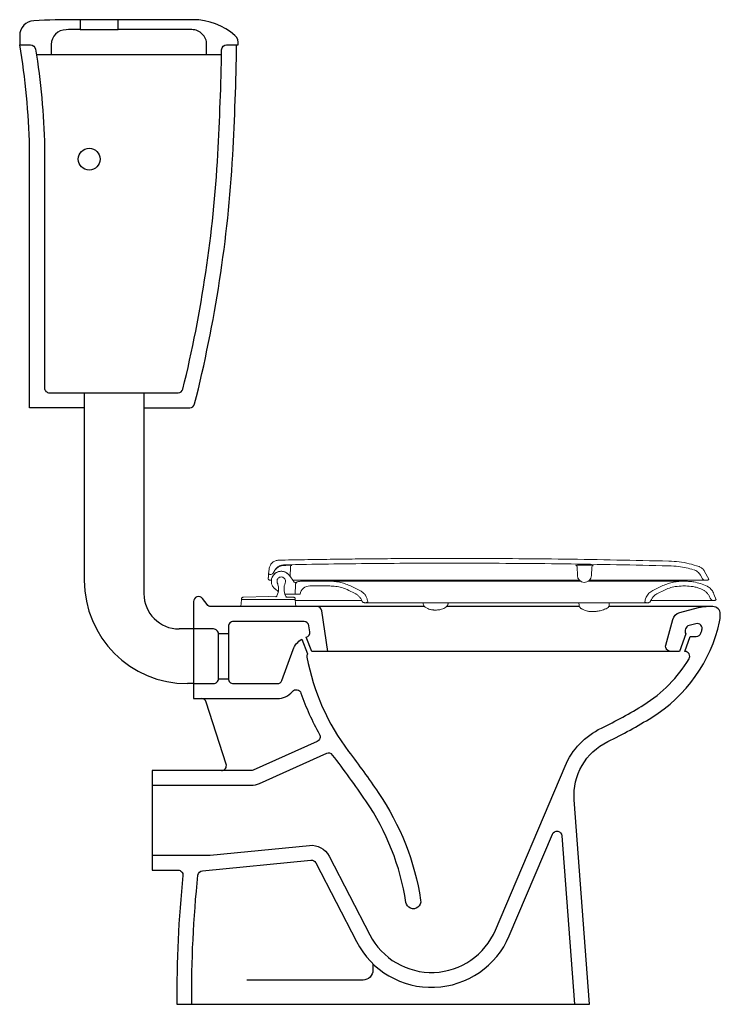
# Model space of a CAD drawing. Header units: millimetres. Extents: x 43.882 to 44.587, y 148.201 to 149.191.
import ezdxf

# ---------------------------------------------------------------- set-up
doc = ezdxf.new("R2010")
doc.units = ezdxf.units.MM
doc.layers.add('BLOCKS', color=3, linetype='Continuous')
doc.layers.add('SANINDUSA', color=3, linetype='Continuous')

msp = doc.modelspace()

# ---------------------------------------------------------------- linework, layer by layer
at = {"layer": 'BLOCKS'}
for p, q in [((43.94727, 148.80078), (43.94727, 148.62712)), ((44.00727, 148.80078), (44.00727, 148.61373)), ((44.05727, 148.57828), (44.04272, 148.57828)), ((44.05727, 148.52328), (44.05112, 148.52328))]:
    msp.add_line(p, q, dxfattribs=at)
for points in [[(43.94727, 148.81578), (43.94727, 148.80078), (43.89227, 148.80078), (43.89227, 149.06279, 0.036868), (43.88227, 149.16578), (43.89325, 149.16578, -0.367816), (43.89818, 149.16158, -0.034543), (43.90727, 149.06296), (43.90727, 148.82078, 0.414214), (43.91227, 148.81578), (44.04167, 148.81578, 0.345601), (44.04653, 148.81959, 0.046054), (44.08164, 149.0555, 0.009472), (44.08551, 149.16087, -0.409003), (44.09051, 149.16578), (44.10209, 149.16578, 0.266333), (44.09889, 149.1752, 0.182719), (44.05691, 149.19107), (43.93943, 149.19107, 0.011883), (43.89656, 149.19005, 0.40036), (43.88227, 149.17507), (43.88227, 149.16578)], [(43.94327, 149.19107), (43.94327, 149.18107), (43.93943, 149.18107, 0.002944), (43.92892, 149.18101, 0.410769), (43.9141, 149.16601), (43.9141, 149.15578)], [(44.07042, 149.15578), (44.07042, 149.16607, 0.414214), (44.05542, 149.18107), (43.98127, 149.18107), (43.98127, 149.19107)], [(44.00727, 148.81578), (44.00727, 148.80078), (44.05339, 148.80078, 0.34308), (44.05823, 148.80455, 0.048313), (44.09661, 149.05466, 0.009935), (44.1006, 149.16578)], [(44.28959, 148.60078), (44.07477, 148.60078, -0.236068), (44.07077, 148.60278), (44.06627, 148.60878, 0.720759), (44.05727, 148.60578), (44.05727, 148.50828), (44.14144, 148.50828, 0.2216), (44.15676, 148.51542, -0.584413), (44.16532, 148.51381, 0.047616), (44.18401, 148.47227, -0.442616), (44.18172, 148.46523), (44.11708, 148.43622, -0.105871), (44.11503, 148.43578), (44.01553, 148.43578), (44.01553, 148.33578), (44.04158, 148.33578, -0.445248), (44.04655, 148.33026, 0.029165), (44.04053, 148.20078), (44.45553, 148.20078), (44.44025, 148.40654, -0.30827), (44.47406, 148.46504, 0.026557), (44.51822, 148.48928, 0.201978), (44.58656, 148.58556, 0.054711), (44.58727, 148.59207), (44.58727, 148.59328, 0.414214), (44.57977, 148.60078), (44.47494, 148.60078)], [(44.19227, 148.55578), (44.18636, 148.5965, 0.372564), (44.18141, 148.60078)], [(44.53727, 148.55578, -0.493351), (44.53244, 148.56208), (44.53934, 148.58775, -0.269169), (44.54646, 148.59483), (44.56538, 148.5998, -0.064234), (44.57299, 148.60078)], [(44.01553, 148.35078), (44.072, 148.35078, 0.024376), (44.07394, 148.35087), (44.17382, 148.36064, -0.307029), (44.19354, 148.34991), (44.23444, 148.27071, 0.635115), (44.36107, 148.27547), (44.43105, 148.44029, -0.182097), (44.46755, 148.47855, 0.026557), (44.51032, 148.50202, 0.119849), (44.55576, 148.54821, 0.582393), (44.55147, 148.55578), (44.55683, 148.57078), (44.56306, 148.57078, 0.320627), (44.56779, 148.57416, 0.005958), (44.56881, 148.57726, 0.590378), (44.56278, 148.58361), (44.55588, 148.5818, 0.269169), (44.55232, 148.57826), (44.552, 148.57708, 0.19352), (44.55245, 148.57337), (44.54616, 148.55578), (44.17628, 148.55578), (44.1707, 148.56998, 0.374181), (44.17425, 148.5755), (44.17338, 148.5815, 0.372564), (44.16843, 148.58578), (44.09727, 148.58578, 0.414214), (44.09227, 148.58078), (44.09227, 148.52828, 0.414214), (44.09727, 148.52328), (44.14144, 148.52328, 0.314985), (44.14614, 148.52656), (44.15749, 148.55764, -0.173443), (44.1661, 148.568), (44.17191, 148.55322, 0.175039), (44.17136, 148.54986, 0.116877), (44.21329, 148.45509, -0.012507), (44.24304, 148.41379, -0.112333), (44.28572, 148.30551, -1), (44.27089, 148.30324, 0.112333), (44.23065, 148.40533, 0.014231), (44.19715, 148.45151, 0.347169), (44.19114, 148.45302), (44.12322, 148.42253, -0.105871), (44.11503, 148.42078), (44.01553, 148.42078)], [(44.09227, 148.57328), (44.08227, 148.57328, 0.414214), (44.07727, 148.57828), (44.05727, 148.57828)], [(44.05727, 148.52328), (44.07727, 148.52328, 0.414214), (44.08227, 148.52828), (44.09227, 148.52828)], [(44.08527, 148.43578, 0.50853), (44.09003, 148.44231), (44.06994, 148.50481, 0.325794), (44.06518, 148.50828)], [(44.05553, 148.20078, -0.029643), (44.06167, 148.3306, -0.355645), (44.06615, 148.33504), (44.17528, 148.34571, -0.307029), (44.18021, 148.34303), (44.22112, 148.26383, 0.635115), (44.37488, 148.26961), (44.41831, 148.3719, -0.786564), (44.4279, 148.37032), (44.44049, 148.20078)], [(44.23776, 148.24152), (44.23776, 148.23514, -0.414214), (44.22776, 148.22514), (44.11096, 148.22514)]]:
    msp.add_lwpolyline(points, format="xyb", dxfattribs=at)
for points in [[(44.08542, 149.15578), (43.8991, 149.15578)], [(44.44551, 148.60078), (44.31192, 148.60078)]]:
    msp.add_lwpolyline(points, dxfattribs=at)
msp.add_circle((43.95227, 149.05078), 0.011, dxfattribs=at)
for centre, radius in [((44.05112, 148.62712), 0.10385), ((44.04272, 148.61373), 0.03545)]:
    msp.add_arc(centre, radius, 180, 270, dxfattribs=at)
at = {"layer": 'SANINDUSA'}
for p, q in [((43.94327, 149.18107), (43.98127, 149.18107)), ((44.08227, 148.52828), (44.08227, 148.57328))]:
    msp.add_line(p, q, dxfattribs=at)
at = {"layer": 'SANINDUSA', "linetype": 'Continuous', "lineweight": 15}
for p, q in [((44.45054, 148.64252), (44.45374, 148.64246)), ((44.13264, 148.63198), (44.13279, 148.63367)), ((44.1332, 148.63834), (44.13279, 148.63367)), ((44.13279, 148.63367), (44.13314, 148.63346)), ((44.13314, 148.63346), (44.13352, 148.63332)), ((44.13352, 148.63332), (44.13392, 148.63323)), ((44.13392, 148.63323), (44.13433, 148.6332)), ((44.13433, 148.6332), (44.13502, 148.6332)), ((44.15472, 148.6409), (44.15438, 148.63105)), ((44.44315, 148.64094), (44.44352, 148.63216)), ((44.45786, 148.64032), (44.45752, 148.63216)), ((44.57151, 148.63617), (44.57556, 148.62821)), ((44.13242, 148.6287), (44.13245, 148.62983)), ((44.13247, 148.63006), (44.13249, 148.6302)), ((44.13249, 148.6302), (44.13252, 148.6306)), ((44.13252, 148.6306), (44.13256, 148.63103)), ((44.13256, 148.63103), (44.1326, 148.63148)), ((44.13511, 148.62728), (44.13462, 148.62728)), ((44.13536, 148.62728), (44.13511, 148.62728)), ((44.13564, 148.6273), (44.13536, 148.62728)), ((44.15369, 148.63204), (44.15802, 148.62586)), ((44.16053, 148.62728), (44.15702, 148.62728)), ((44.1596, 148.6132), (44.15977, 148.62288)), ((44.16596, 148.6263), (44.19419, 148.6263)), ((44.38947, 148.6263), (44.19419, 148.6263)), ((44.44696, 148.6263), (44.38947, 148.6263)), ((44.44555, 148.62728), (44.43253, 148.62728)), ((44.54968, 148.6263), (44.55214, 148.6263)), ((44.56741, 148.63233), (44.56946, 148.62878)), ((44.57206, 148.62728), (44.5735, 148.62728)), ((44.5735, 148.62728), (44.57408, 148.62734)), ((44.57408, 148.62734), (44.57463, 148.62753)), ((44.57463, 148.62753), (44.57513, 148.62782)), ((44.57513, 148.62782), (44.57556, 148.62822)), ((44.13925, 148.6185), (44.14253, 148.61587)), ((44.14937, 148.6132), (44.15072, 148.6132)), ((44.1566, 148.6132), (44.15072, 148.6132)), ((44.1566, 148.6132), (44.1596, 148.6132)), ((44.16436, 148.6132), (44.1596, 148.6132)), ((44.17422, 148.62155), (44.19419, 148.62155)), ((44.21358, 148.61707), (44.21911, 148.61438)), ((44.21566, 148.62134), (44.22456, 148.617)), ((44.51922, 148.61696), (44.5282, 148.62134)), ((44.52467, 148.61434), (44.53028, 148.61707)), ((44.54968, 148.62155), (44.55214, 148.62155)), ((44.57035, 148.61743), (44.56765, 148.61874)), ((44.58295, 148.60771), (44.58087, 148.61343)), ((44.10541, 148.60754), (44.10484, 148.601)), ((44.10551, 148.60844), (44.1055, 148.608)), ((44.1325, 148.6108), (44.1076, 148.61037)), ((44.1325, 148.6108), (44.14015, 148.61072)), ((44.1595, 148.608), (44.15948, 148.60844)), ((44.16016, 148.601), (44.15959, 148.60754)), ((44.15963, 148.607), (44.21077, 148.607)), ((44.21077, 148.607), (44.21169, 148.607)), ((44.21169, 148.607), (44.22643, 148.607)), ((44.23074, 148.6047), (44.22927, 148.6047)), ((44.34225, 148.6047), (44.23074, 148.6047)), ((44.23245, 148.60552), (44.23222, 148.60685)), ((44.28832, 148.6047), (44.28833, 148.6038)), ((44.31333, 148.6038), (44.31335, 148.6047)), ((44.41789, 148.6047), (44.34225, 148.6047)), ((44.51306, 148.6047), (44.41789, 148.6047)), ((44.44505, 148.6047), (44.4451, 148.6022)), ((44.47549, 148.6047), (44.47544, 148.6022)), ((44.51157, 148.60681), (44.51135, 148.60552)), ((44.51453, 148.6047), (44.51306, 148.6047)), ((44.58121, 148.607), (44.58034, 148.607)), ((44.10484, 148.601), (44.16016, 148.601))]:
    msp.add_line(p, q, dxfattribs=at)
at = {"layer": 'SANINDUSA', "linetype": 'Continuous', "lineweight": 15, "flags": 128}
msp.add_lwpolyline([(44.1325, 148.608), (44.13686, 148.608), (44.14111, 148.608), (44.1417, 148.608), (44.14332, 148.608), (44.14498, 148.608), (44.14576, 148.608), (44.14628, 148.608), (44.1468, 148.608), (44.14731, 148.608), (44.15065, 148.608), (44.15159, 148.608), (44.15159, 148.608), (44.15159, 148.608), (44.15159, 148.608), (44.15159, 148.608), (44.15159, 148.608), (44.1516, 148.608), (44.15164, 148.608), (44.15223, 148.608), (44.15337, 148.608), (44.15434, 148.608), (44.15434, 148.608), (44.15434, 148.608), (44.15434, 148.608), (44.15434, 148.608), (44.15434, 148.608), (44.15434, 148.608), (44.15435, 148.608), (44.15437, 148.608), (44.1547, 148.608), (44.15533, 148.608), (44.15593, 148.608), (44.15647, 148.608), (44.15698, 148.608), (44.1577, 148.608), (44.15842, 148.608), (44.15881, 148.608), (44.15911, 148.608), (44.15932, 148.608), (44.15945, 148.608), (44.1595, 148.608)], dxfattribs=at)
at = {"layer": 'SANINDUSA', "linetype": 'Continuous', "lineweight": 15}
for centre, radius, start, end in [((44.13502, 148.6362), 0.003, 270, 339.07207), ((44.15622, 148.64085), 0.0015, 132.05214, 177.99901), ((44.15622, 148.64085), 0.0015, 91.06578, 132.05149), ((44.44165, 148.64088), 0.0015, 2.45932, 88.67208), ((44.45935, 148.64025), 0.0015, 87.017, 177.41903), ((44.1455, 148.6263), 0.0043, 89.99992, 180.00008), ((44.1455, 148.6263), 0.0043, 179.99963, 202.49872), ((44.12668, 148.61851), 0.01606, 14.99917, 22.49904), ((44.12668, 148.61851), 0.01606, 359.99963, 14.99917), ((44.1455, 148.6263), 0.0043, 359.99992, 90.00014), ((44.16431, 148.61851), 0.01606, 157.50103, 180.00037), ((44.1455, 148.6263), 0.0043, 337.50104, 0.00037), ((44.15965, 148.627), 0.002, 215, 293.21688), ((44.16277, 148.62283), 0.003, 106.86238, 179), ((44.16596, 148.6123), 0.014, 90, 106.86238), ((44.45052, 148.63216), 0.007, 180, 268.87675), ((44.45052, 148.63216), 0.007, 268.87675, 0), ((44.57206, 148.63028), 0.003, 210, 270), ((44.12668, 148.61851), 0.01606, 334.57129, 0.00022), ((44.16431, 148.61851), 0.01606, 179.99978, 205.42871), ((44.17422, 148.61155), 0.01, 90, 170.50277), ((44.10591, 148.6075), 0.0005, 135.91336, 175), ((44.143, 148.61075), 0.002, 154.57151, 157.76994), ((44.148, 148.61075), 0.002, 20.79807, 25.42849), ((44.15909, 148.6075), 0.0005, 5, 47.74009), ((44.47084, 148.60307), 0.0047, 290.11597, 349.25906)]:
    msp.add_arc(centre, radius, start, end, dxfattribs=at)
for points, knots in [([(44.14296, 148.64747), (44.14184, 148.64734), (44.1396, 148.64707), (44.13664, 148.64529), (44.13442, 148.64271), (44.13343, 148.64021), (44.13324, 148.63872), (44.1332, 148.63834)], [0, 0, 0, 0, 0.2304145, 0.4608289, 0.6912433, 0.9216579, 1, 1, 1, 1]), ([(44.13782, 148.63512), (44.13843, 148.63634), (44.13964, 148.63877), (44.14285, 148.64137), (44.14606, 148.64264), (44.1481, 148.64279), (44.14879, 148.64284)], [0, 0, 0, 0, 0.2842958, 0.5685917, 0.8528876, 1, 1, 1, 1]), ([(44.14296, 148.64747), (44.15165, 148.64764), (44.16889, 148.64797), (44.19454, 148.64836), (44.22009, 148.64869), (44.24596, 148.64895), (44.27229, 148.64913), (44.29891, 148.64923), (44.31665, 148.64923), (44.32552, 148.64923)], [0, 0, 0, 0, 0.142785, 0.2833, 0.421546, 0.562702, 0.708467, 0.854233, 1, 1, 1, 1]), ([(44.14879, 148.64284), (44.17825, 148.64333), (44.23715, 148.64433), (44.29606, 148.64443), (44.32552, 148.64448)], [0, 0, 0, 0, 0.5, 1, 1, 1, 1]), ([(44.53555, 148.64653), (44.50055, 148.6473), (44.43055, 148.64883), (44.36053, 148.6491), (44.32552, 148.64923)], [0, 0, 0, 0, 0.5, 1, 1, 1, 1]), ([(44.32552, 148.64448), (44.3605, 148.64435), (44.43048, 148.64408), (44.50044, 148.64255), (44.53542, 148.64178)], [0, 0, 0, 0, 0.5, 1, 1, 1, 1]), ([(44.44169, 148.64238), (44.44176, 148.64243), (44.44191, 148.64254), (44.44297, 148.64256), (44.4435, 148.64257)], [0, 0, 0, 0, 0.490498, 1, 1, 1, 1]), ([(44.4435, 148.64257), (44.44398, 148.64257), (44.44511, 148.64258), (44.44756, 148.64256), (44.44955, 148.64254), (44.45054, 148.64252)], [0, 0, 0, 0, 0.264421, 0.632214, 1, 1, 1, 1]), ([(44.45374, 148.64247), (44.45426, 148.64245), (44.45569, 148.64242), (44.45761, 148.6423), (44.45914, 148.64207), (44.45933, 148.64185), (44.45943, 148.64174)], [0, 0, 0, 0, 0.158903, 0.437695, 0.718871, 1, 1, 1, 1]), ([(44.53556, 148.64653), (44.53898, 148.64634), (44.54583, 148.64596), (44.556, 148.64414), (44.56257, 148.6421), (44.56585, 148.64109)], [0, 0, 0, 0, 0.332848, 0.666287, 1, 1, 1, 1]), ([(44.15369, 148.63204), (44.15295, 148.63289), (44.15148, 148.63461), (44.14835, 148.63607), (44.14497, 148.63648), (44.14163, 148.63573), (44.13873, 148.63392), (44.13659, 148.63125), (44.13545, 148.62802), (44.13545, 148.62459), (44.13658, 148.62137), (44.13811, 148.61943), (44.13911, 148.61861), (44.13925, 148.6185)], [0, 0, 0, 0, 0.098458, 0.196918, 0.29537, 0.393814, 0.492257, 0.590707, 0.68917, 0.787645, 0.886126, 0.984604, 1, 1, 1, 1]), ([(44.13627, 148.62985), (44.13634, 148.63013), (44.1367, 148.6315), (44.13839, 148.63353), (44.14112, 148.63552), (44.14444, 148.63643), (44.14785, 148.63622), (44.15099, 148.63488), (44.15283, 148.63322), (44.15359, 148.63218), (44.15369, 148.63204)], [0, 0, 0, 0, 0.0403394, 0.1962234, 0.3521074, 0.5079914, 0.6638754, 0.8197594, 0.9756434, 1, 1, 1, 1]), ([(44.13777, 148.63501), (44.13835, 148.63608), (44.13957, 148.63833), (44.14269, 148.64083), (44.14588, 148.64206), (44.14789, 148.6422), (44.14856, 148.64225)], [0, 0, 0, 0, 0.264344, 0.559112, 0.853805, 1, 1, 1, 1]), ([(44.14856, 148.64225), (44.14956, 148.64227), (44.1509, 148.6423), (44.15224, 148.64232), (44.15259, 148.64233)], [0, 0, 0, 0, 0.743847, 1, 1, 1, 1]), ([(44.15259, 148.64233), (44.15299, 148.64233), (44.15381, 148.64235), (44.15489, 148.64236), (44.1557, 148.64236), (44.15613, 148.64236), (44.15617, 148.64235), (44.15619, 148.64235)], [0, 0, 0, 0, 0.214957, 0.429926, 0.644638, 0.859046, 1, 1, 1, 1]), ([(44.53542, 148.64178), (44.53873, 148.6416), (44.5446, 148.64128), (44.55296, 148.63986), (44.55794, 148.63851), (44.56044, 148.63783)], [0, 0, 0, 0, 0.390691, 0.694361, 1, 1, 1, 1]), ([(44.56738, 148.63237), (44.56696, 148.633), (44.56613, 148.63428), (44.56445, 148.63584), (44.56272, 148.63701), (44.56148, 148.63746), (44.56096, 148.63765)], [0, 0, 0, 0, 0.268032, 0.536063, 0.804095, 1, 1, 1, 1]), ([(44.57146, 148.63627), (44.57115, 148.6368), (44.57051, 148.63787), (44.56885, 148.63957), (44.5672, 148.6406), (44.566, 148.64103), (44.56585, 148.64109)], [0, 0, 0, 0, 0.242208, 0.493028, 0.937801, 1, 1, 1, 1]), ([(44.13259, 148.62809), (44.13253, 148.62819), (44.13244, 148.62833), (44.13242, 148.62863), (44.13242, 148.6287)], [0, 0, 0, 0, 0.796054, 1, 1, 1, 1]), ([(44.13245, 148.62983), (44.13246, 148.62989), (44.13246, 148.62996), (44.13247, 148.63004), (44.13247, 148.63006)], [0, 0, 0, 0, 0.785323, 1, 1, 1, 1]), ([(44.13259, 148.62809), (44.13266, 148.62803), (44.1328, 148.6279), (44.13296, 148.6278), (44.13303, 148.62774)], [0, 0, 0, 0, 0.499343, 1, 1, 1, 1]), ([(44.1326, 148.63148), (44.1326, 148.63151), (44.13262, 148.63168), (44.13263, 148.63185), (44.13264, 148.63198)], [0, 0, 0, 0, 0.153536, 1, 1, 1, 1]), ([(44.13303, 148.62774), (44.13311, 148.6277), (44.13327, 148.6276), (44.13345, 148.62753), (44.13353, 148.62749)], [0, 0, 0, 0, 0.500024, 1, 1, 1, 1]), ([(44.13356, 148.62748), (44.1336, 148.62747), (44.13367, 148.62744), (44.13376, 148.62741), (44.13381, 148.6274), (44.13392, 148.62737), (44.13402, 148.62735), (44.1341, 148.62733)], [0, 0, 0, 0, 0.273272, 0.410127, 0.470327, 0.575012, 1, 1, 1, 1]), ([(44.13462, 148.62728), (44.13453, 148.62729), (44.13436, 148.62729), (44.13419, 148.62732), (44.13411, 148.62733)], [0, 0, 0, 0, 0.5, 1, 1, 1, 1]), ([(44.1619, 148.6257), (44.16185, 148.62568), (44.16178, 148.62566), (44.16127, 148.62549), (44.16071, 148.62529), (44.16015, 148.62504), (44.16005, 148.62499)], [0, 0, 0, 0, 0.359552, 0.46003, 0.904335, 1, 1, 1, 1]), ([(44.1771, 148.62728), (44.17567, 148.62728), (44.1728, 148.62728), (44.16859, 148.62728), (44.16445, 148.62728), (44.16184, 148.62728), (44.16053, 148.62728)], [0, 0, 0, 0, 0.2454291, 0.4908638, 0.7454241, 1, 1, 1, 1]), ([(44.32629, 148.62728), (44.31799, 148.62728), (44.3014, 148.62728), (44.27652, 148.62728), (44.25162, 148.62728), (44.22672, 148.62728), (44.20183, 148.62728), (44.18534, 148.62728), (44.1771, 148.62728)], [0, 0, 0, 0, 0.165966, 0.331968, 0.497932, 0.665276, 0.832658, 1, 1, 1, 1]), ([(44.19419, 148.6263), (44.19605, 148.62624), (44.19979, 148.62612), (44.20528, 148.62512), (44.21062, 148.6236), (44.21398, 148.6221), (44.21566, 148.62134)], [0, 0, 0, 0, 0.252029, 0.504059, 0.750457, 1, 1, 1, 1]), ([(44.43253, 148.62728), (44.4237, 148.62728), (44.40605, 148.62728), (44.37948, 148.62728), (44.35289, 148.62728), (44.33516, 148.62728), (44.32629, 148.62728)], [0, 0, 0, 0, 0.250941, 0.501504, 0.750566, 1, 1, 1, 1]), ([(44.54968, 148.6263), (44.54968, 148.6263), (44.54968, 148.6263), (44.54967, 148.6263), (44.54965, 148.6263), (44.54962, 148.6263), (44.54959, 148.6263), (44.54956, 148.6263), (44.54949, 148.6263), (44.54936, 148.6263), (44.54916, 148.6263), (44.54893, 148.6263), (44.54871, 148.6263), (44.54846, 148.6263), (44.54817, 148.6263), (44.54785, 148.6263), (44.5475, 148.6263), (44.54708, 148.6263), (44.54655, 148.6263), (44.54592, 148.6263), (44.54538, 148.6263), (44.54499, 148.6263), (44.5447, 148.6263), (44.54427, 148.6263), (44.54367, 148.6263), (44.54287, 148.6263), (44.54199, 148.6263), (44.54117, 148.6263), (44.54046, 148.6263), (44.53987, 148.6263), (44.5393, 148.6263), (44.53871, 148.6263), (44.53811, 148.6263), (44.53715, 148.6263), (44.53593, 148.6263), (44.53448, 148.6263), (44.53339, 148.6263), (44.53227, 148.6263), (44.53104, 148.6263), (44.52958, 148.6263), (44.52795, 148.6263), (44.52646, 148.6263), (44.52519, 148.6263), (44.52444, 148.6263), (44.52387, 148.6263), (44.52329, 148.6263), (44.52268, 148.6263), (44.52167, 148.6263), (44.52023, 148.6263), (44.51856, 148.6263), (44.5171, 148.6263), (44.51583, 148.6263), (44.5144, 148.6263), (44.51275, 148.6263), (44.5109, 148.6263), (44.50889, 148.6263), (44.50672, 148.6263), (44.50436, 148.6263), (44.50205, 148.6263), (44.5, 148.6263), (44.49836, 148.6263), (44.4974, 148.6263), (44.49694, 148.6263), (44.4968, 148.6263), (44.49646, 148.6263), (44.4958, 148.6263), (44.4949, 148.6263), (44.49376, 148.6263), (44.49227, 148.6263), (44.49042, 148.6263), (44.4883, 148.6263), (44.48652, 148.6263), (44.48516, 148.6263), (44.48424, 148.6263), (44.48339, 148.6263), (44.48261, 148.6263), (44.48209, 148.6263), (44.48186, 148.6263), (44.48159, 148.6263), (44.48074, 148.6263), (44.4793, 148.6263), (44.47754, 148.6263), (44.47601, 148.6263), (44.4747, 148.6263), (44.4736, 148.6263), (44.47273, 148.6263), (44.47219, 148.6263), (44.47185, 148.6263), (44.4713, 148.6263), (44.4706, 148.6263), (44.46992, 148.6263), (44.46906, 148.6263), (44.46778, 148.6263), (44.46587, 148.6263), (44.46432, 148.6263), (44.46321, 148.6263), (44.46274, 148.6263), (44.46229, 148.6263), (44.46198, 148.6263), (44.46182, 148.6263), (44.46161, 148.6263), (44.46114, 148.6263), (44.46046, 148.6263), (44.45993, 148.6263), (44.45963, 148.6263), (44.45934, 148.6263), (44.45885, 148.6263), (44.45768, 148.6263), (44.4561, 148.6263), (44.45475, 148.6263), (44.45412, 148.6263)], [0, 0, 0, 0, 0.005638, 0.0112629, 0.0168867, 0.0225099, 0.0281327, 0.0337547, 0.0390554, 0.0547734, 0.0706713, 0.0837952, 0.0943946, 0.1062249, 0.1180582, 0.1298916, 0.1417353, 0.15358, 0.1698921, 0.1876582, 0.2021605, 0.2084608, 0.2147611, 0.2210617, 0.2358169, 0.2515722, 0.2673272, 0.2830836, 0.293388, 0.3021632, 0.3109381, 0.3197133, 0.3284878, 0.3372587, 0.3607514, 0.3782459, 0.3932865, 0.4011197, 0.4187484, 0.4367308, 0.4503406, 0.4723915, 0.483599, 0.4893043, 0.4950094, 0.5007144, 0.5064191, 0.5129445, 0.530061, 0.5471774, 0.5590524, 0.569518, 0.5809806, 0.5964203, 0.61186, 0.6272952, 0.6458139, 0.6643339, 0.6828543, 0.6990086, 0.710612, 0.7195166, 0.720106, 0.7206953, 0.722745, 0.7276086, 0.7349614, 0.7423124, 0.7521409, 0.7668456, 0.7815398, 0.7962285, 0.8035608, 0.8093335, 0.8150339, 0.8206531, 0.8251107, 0.8252646, 0.8253681, 0.8305839, 0.8422272, 0.8538706, 0.8651511, 0.872215, 0.8792788, 0.8863426, 0.8889546, 0.8895332, 0.8928382, 0.899432, 0.9028943, 0.9057858, 0.9157641, 0.92695, 0.9417145, 0.9446146, 0.9475148, 0.950415, 0.9530312, 0.9531973, 0.9533632, 0.9567894, 0.961897, 0.9658662, 0.9666329, 0.9673919, 0.9711842, 0.975599, 0.9886223, 1, 1, 1, 1]), ([(44.55403, 148.62728), (44.5523, 148.62728), (44.54885, 148.62728), (44.54283, 148.62728), (44.5362, 148.62728), (44.52838, 148.62728), (44.5193, 148.62728), (44.50874, 148.62728), (44.49735, 148.62728), (44.48531, 148.62728), (44.47281, 148.62728), (44.46286, 148.62728), (44.45696, 148.62728), (44.45546, 148.62728)], [0, 0, 0, 0, 0.083134, 0.166268, 0.250921, 0.335574, 0.439419, 0.543263, 0.65012, 0.756978, 0.860837, 0.964696, 1, 1, 1, 1]), ([(44.5282, 148.62134), (44.5299, 148.6221), (44.53331, 148.62363), (44.53868, 148.62514), (44.54415, 148.62612), (44.54783, 148.62624), (44.54968, 148.6263)], [0, 0, 0, 0, 0.251945, 0.503891, 0.75037, 1, 1, 1, 1]), ([(44.55214, 148.6263), (44.55358, 148.62626), (44.55647, 148.62619), (44.56161, 148.62547), (44.56756, 148.62403), (44.5718, 148.62214), (44.57395, 148.62118)], [0, 0, 0, 0, 0.1910323, 0.3835663, 0.6886569, 1, 1, 1, 1]), ([(44.57206, 148.62728), (44.57205, 148.62728), (44.57199, 148.62728), (44.57132, 148.62728), (44.5696, 148.62728), (44.56701, 148.62728), (44.56359, 148.62728), (44.55935, 148.62728), (44.5558, 148.62728), (44.55403, 148.62728)], [0, 0, 0, 0, 0.061827, 0.220171, 0.379406, 0.532883, 0.68636, 0.84318, 1, 1, 1, 1]), ([(44.19419, 148.62155), (44.19624, 148.62146), (44.20034, 148.62129), (44.20692, 148.61991), (44.2112, 148.61809), (44.21358, 148.61707)], [0, 0, 0, 0, 0.306561, 0.613122, 1, 1, 1, 1]), ([(44.22679, 148.60633), (44.22637, 148.60718), (44.22554, 148.60888), (44.22373, 148.61109), (44.22161, 148.613), (44.21994, 148.61392), (44.21911, 148.61438)], [0, 0, 0, 0, 0.250375, 0.499101, 0.749705, 1, 1, 1, 1]), ([(44.23222, 148.60685), (44.23195, 148.60792), (44.23142, 148.61006), (44.2297, 148.61291), (44.22743, 148.61535), (44.22552, 148.61645), (44.22456, 148.617)], [0, 0, 0, 0, 0.249517, 0.499671, 0.750201, 1, 1, 1, 1]), ([(44.51922, 148.61696), (44.51854, 148.61659), (44.51716, 148.61583), (44.51537, 148.61428), (44.51385, 148.61246), (44.51239, 148.61002), (44.51188, 148.60802), (44.51157, 148.60681)], [0, 0, 0, 0, 0.176527, 0.358172, 0.534697, 0.716343, 1, 1, 1, 1]), ([(44.52467, 148.61434), (44.5239, 148.61391), (44.52232, 148.61304), (44.52028, 148.61127), (44.51853, 148.60919), (44.51753, 148.60748), (44.51708, 148.60648), (44.51701, 148.60633)], [0, 0, 0, 0, 0.234988, 0.476793, 0.71178, 0.953583, 1, 1, 1, 1]), ([(44.53028, 148.61707), (44.53216, 148.61789), (44.53592, 148.61953), (44.54245, 148.62118), (44.54709, 148.62142), (44.54968, 148.62155)], [0, 0, 0, 0, 0.306459, 0.612918, 1, 1, 1, 1]), ([(44.55214, 148.62155), (44.55475, 148.62142), (44.5587, 148.62122), (44.56386, 148.62004), (44.56639, 148.61918), (44.56765, 148.61874)], [0, 0, 0, 0, 0.494526, 0.746227, 1, 1, 1, 1]), ([(44.57706, 148.60929), (44.57671, 148.6101), (44.57602, 148.61174), (44.57448, 148.61393), (44.5726, 148.61588), (44.57114, 148.61695), (44.57036, 148.61743), (44.57035, 148.61743)], [0, 0, 0, 0, 0.244572, 0.49606, 0.743598, 0.998317, 1, 1, 1, 1]), ([(44.58087, 148.61343), (44.58057, 148.61415), (44.57996, 148.6156), (44.57861, 148.61754), (44.57695, 148.61925), (44.57536, 148.62043), (44.5743, 148.62099), (44.57395, 148.62118)], [0, 0, 0, 0, 0.2186167, 0.4435724, 0.6621891, 0.8871453, 1, 1, 1, 1]), ([(44.1055, 148.608), (44.10554, 148.608), (44.10563, 148.608), (44.10619, 148.608), (44.10674, 148.608), (44.10712, 148.608), (44.1076, 148.608), (44.10828, 148.608), (44.10906, 148.608), (44.10989, 148.608), (44.11064, 148.608), (44.1115, 148.608), (44.11242, 148.608), (44.11352, 148.608), (44.11503, 148.608), (44.11685, 148.608), (44.11886, 148.608), (44.12078, 148.608), (44.12309, 148.608), (44.12565, 148.608), (44.12817, 148.608), (44.13003, 148.608), (44.13137, 148.608), (44.13212, 148.608), (44.1325, 148.608)], [0, 0, 0, 0, 0.083379, 0.166635, 0.194404, 0.222177, 0.249954, 0.289028, 0.338839, 0.36662, 0.399956, 0.433292, 0.466647, 0.500001, 0.546063, 0.612565, 0.662669, 0.714838, 0.765957, 0.840954, 0.904546, 0.946955, 0.973474, 1, 1, 1, 1]), ([(44.10744, 148.61037), (44.10719, 148.61033), (44.1067, 148.61026), (44.10607, 148.60982), (44.10562, 148.60919), (44.10555, 148.60869), (44.10552, 148.60844)], [0, 0, 0, 0, 0.25, 0.5, 0.75, 1, 1, 1, 1]), ([(44.14003, 148.61076), (44.14016, 148.61077), (44.14043, 148.6108), (44.14079, 148.611), (44.14103, 148.61126), (44.14112, 148.61144), (44.14115, 148.61151)], [0, 0, 0, 0, 0.283693, 0.567388, 0.851485, 1, 1, 1, 1]), ([(44.151, 148.61057), (44.15086, 148.61058), (44.15059, 148.61062), (44.15024, 148.61084), (44.15001, 148.61111), (44.14993, 148.61131), (44.14989, 148.61138)], [0, 0, 0, 0, 0.276755, 0.553513, 0.830683, 1, 1, 1, 1]), ([(44.15755, 148.61037), (44.15746, 148.61037), (44.15727, 148.61037), (44.15577, 148.61037), (44.1535, 148.61037), (44.15131, 148.61037), (44.15021, 148.61037)], [0, 0, 0, 0, 0.250001, 0.500001, 0.750001, 1, 1, 1, 1]), ([(44.15948, 148.60844), (44.15944, 148.60869), (44.15937, 148.60919), (44.15893, 148.60982), (44.1583, 148.61026), (44.1578, 148.61033), (44.15755, 148.61037)], [0, 0, 0, 0, 0.25, 0.4999998, 0.7499999, 1, 1, 1, 1]), ([(44.22679, 148.60633), (44.22694, 148.60606), (44.22724, 148.60553), (44.22798, 148.60497), (44.2287, 148.60473), (44.22914, 148.60471), (44.22927, 148.6047)], [0, 0, 0, 0, 0.289787, 0.579577, 0.869365, 1, 1, 1, 1]), ([(44.23074, 148.6047), (44.23095, 148.60472), (44.23141, 148.60476), (44.23201, 148.60506), (44.23232, 148.60538), (44.23245, 148.60552)], [0, 0, 0, 0, 0.325042, 0.702823, 1, 1, 1, 1]), ([(44.28834, 148.6038), (44.28837, 148.60342), (44.28844, 148.60272), (44.28888, 148.60167), (44.28945, 148.6009), (44.28998, 148.60039), (44.29026, 148.60019), (44.2904, 148.60009)], [0, 0, 0, 0, 0.319082, 0.586105, 0.807029, 0.905644, 1, 1, 1, 1]), ([(44.3131, 148.60258), (44.31316, 148.60278), (44.31328, 148.60318), (44.31331, 148.60359), (44.31333, 148.6038)], [0, 0, 0, 0, 0.500122, 1, 1, 1, 1]), ([(44.51135, 148.60552), (44.51152, 148.60534), (44.51186, 148.60499), (44.51249, 148.60474), (44.5129, 148.60471), (44.51306, 148.6047)], [0, 0, 0, 0, 0.374449, 0.752316, 1, 1, 1, 1]), ([(44.51701, 148.60633), (44.51686, 148.60606), (44.51657, 148.60552), (44.51582, 148.60497), (44.51511, 148.60473), (44.51467, 148.60471), (44.51453, 148.6047)], [0, 0, 0, 0, 0.290342, 0.580677, 0.87102, 1, 1, 1, 1]), ([(44.51734, 148.607), (44.52082, 148.607), (44.52798, 148.607), (44.53778, 148.607), (44.54691, 148.607), (44.55505, 148.607), (44.56215, 148.607), (44.56812, 148.607), (44.57296, 148.607), (44.57665, 148.607), (44.57892, 148.607), (44.58013, 148.607), (44.58027, 148.607), (44.58034, 148.607)], [0, 0, 0, 0, 0.090075, 0.185464, 0.281194, 0.376925, 0.472314, 0.567708, 0.663444, 0.759178, 0.854572, 0.927286, 1, 1, 1, 1]), ([(44.57706, 148.60929), (44.57723, 148.60893), (44.57757, 148.60822), (44.5785, 148.60745), (44.57947, 148.60705), (44.5801, 148.60702), (44.58034, 148.607)], [0, 0, 0, 0, 0.276946, 0.553894, 0.830839, 1, 1, 1, 1]), ([(44.58121, 148.607), (44.58149, 148.60703), (44.58206, 148.60709), (44.58263, 148.60741), (44.5829, 148.60765), (44.58295, 148.60771)], [0, 0, 0, 0, 0.438037, 0.876095, 1, 1, 1, 1]), ([(44.2904, 148.60009), (44.29111, 148.59969), (44.29258, 148.59877), (44.29477, 148.59801), (44.29643, 148.59765), (44.29766, 148.59748), (44.29821, 148.59741), (44.2988, 148.59736), (44.29943, 148.59732), (44.30011, 148.59729), (44.30095, 148.59729), (44.30188, 148.59733), (44.30341, 148.59742), (44.30511, 148.59764), (44.30697, 148.59805), (44.3091, 148.59884), (44.31049, 148.5997), (44.31124, 148.60016)], [0, 0, 0, 0, 0.125598, 0.223179, 0.296278, 0.349271, 0.390039, 0.423459, 0.451811, 0.478752, 0.508526, 0.565151, 0.642247, 0.708999, 0.789773, 0.886287, 1, 1, 1, 1]), ([(44.3131, 148.60257), (44.31293, 148.60218), (44.31251, 148.60118), (44.31163, 148.60053), (44.31109, 148.60013)], [0, 0, 0, 0, 0.390059, 1, 1, 1, 1]), ([(44.4451, 148.6022), (44.44517, 148.60184), (44.44531, 148.60112), (44.44584, 148.60014), (44.44658, 148.59928), (44.44723, 148.59887), (44.44755, 148.59866)], [0, 0, 0, 0, 0.252935, 0.504186, 0.753399, 1, 1, 1, 1]), ([(44.44753, 148.5987), (44.44812, 148.59838), (44.44945, 148.59765), (44.45148, 148.59679), (44.45342, 148.5962), (44.45505, 148.59587), (44.45654, 148.59571), (44.45791, 148.59568), (44.4591, 148.59572), (44.46034, 148.59579), (44.46166, 148.59588), (44.46304, 148.59601), (44.46461, 148.59624), (44.4664, 148.59662), (44.46853, 148.59723), (44.47059, 148.59793), (44.47191, 148.59848), (44.47241, 148.59868)], [0, 0, 0, 0, 0.063018, 0.142153, 0.201159, 0.249389, 0.294441, 0.339631, 0.387775, 0.439348, 0.494022, 0.551911, 0.613692, 0.692822, 0.79573, 0.922299, 1, 1, 1, 1])]:
    msp.add_open_spline(points, degree=3, knots=knots, dxfattribs=at)

doc.saveas('drawing.dxf')
